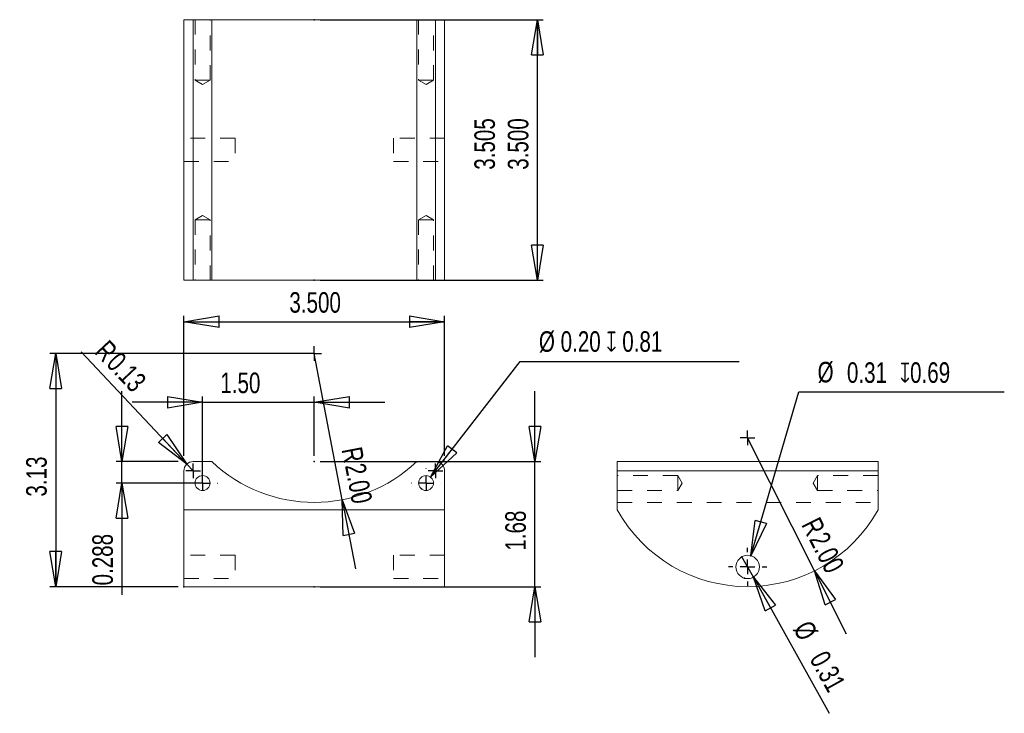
# Model space of a CAD drawing. Extents: x 0.1 to 6.71, y -0.05 to 4.61.
import ezdxf

# ---------------------------------------------------------------- set-up
doc = ezdxf.new("R2010")
doc.units = 0
doc.header["$MEASUREMENT"] = 0
doc.header["$PDSIZE"] = -1
doc.linetypes.add('CENTERX2', pattern=[0.8, 0.5, -0.1, 0.1, -0.1])
doc.linetypes.add('HIDDEN', pattern=[0.075, 0.05, -0.025])
doc.styles.add('SLDTEXTSTYLE0', font='txt', dxfattribs={"width": 0.75})
doc.dimstyles.new('SLDDIMSTYLE0', dxfattribs={"dimtxt": 0.137795, "dimasz": 0.23622, "dimexe": 0.03937, "dimexo": 0.0625, "dimgap": 0.034449, "dimtad": 2, "dimlfac": 2, "dimzin": 12, "dimdsep": 46, "dimtxsty": 'Standard', "dimblk1": 'CLOSED', "dimblk2": 'CLOSED', "dimsah": 1, "dimcen": 0.09, "dimclrd": 7, "dimclre": 7, "dimclrt": 7, "dimadec": 0, "dimazin": 0, "dimtfac": 1, "dimtdec": 4, "dimtofl": 0, "dimtmove": 0, "dimatfit": 3, "dimfxl": 1, "dimtolj": 1, "dimtzin": 12, "dimarcsym": 0})
doc.dimstyles.new('SLDDIMSTYLE1', dxfattribs={"dimtxt": 0.137795, "dimasz": 0.23622, "dimexe": 0.03937, "dimexo": 0.0625, "dimgap": 0.034449, "dimtad": 2, "dimdec": 3, "dimlfac": 2, "dimzin": 4, "dimdsep": 46, "dimtxsty": 'Standard', "dimblk1": 'CLOSED', "dimblk2": 'CLOSED', "dimsah": 1, "dimcen": 0.09, "dimclrd": 7, "dimclre": 7, "dimclrt": 7, "dimadec": 0, "dimazin": 0, "dimtfac": 1, "dimtofl": 0, "dimtmove": 0, "dimatfit": 3, "dimfxl": 1, "dimtolj": 1, "dimtzin": 12, "dimarcsym": 0})
doc.dimstyles.new('SLDDIMSTYLE2', dxfattribs={"dimtxt": 0.137795, "dimasz": 0.23622, "dimexe": 0.03937, "dimexo": 0.0625, "dimgap": 0.034449, "dimtad": 2, "dimlfac": 2, "dimzin": 4, "dimdsep": 46, "dimtxsty": 'Standard', "dimblk1": 'CLOSED', "dimblk2": 'CLOSED', "dimsah": 1, "dimcen": 0.09, "dimclrd": 7, "dimclre": 7, "dimclrt": 7, "dimadec": 0, "dimazin": 0, "dimtfac": 1, "dimtdec": 4, "dimtofl": 0, "dimtmove": 0, "dimatfit": 3, "dimfxl": 1, "dimtolj": 1, "dimtzin": 12, "dimarcsym": 0})
doc.dimstyles.new('SLDDIMSTYLE3', dxfattribs={"dimtxt": 0.137795, "dimasz": 0.23622, "dimexe": 0.03937, "dimexo": 0.0625, "dimgap": 0.034449, "dimtad": 2, "dimlfac": 2, "dimzin": 4, "dimdsep": 46, "dimtxsty": 'Standard', "dimblk1": 'CLOSED', "dimblk2": 'CLOSED', "dimsah": 1, "dimcen": 0.09, "dimclrd": 7, "dimclre": 7, "dimclrt": 7, "dimadec": 0, "dimazin": 0, "dimtfac": 1, "dimtdec": 4, "dimtofl": 0, "dimtmove": 0, "dimatfit": 3, "dimfxl": 1, "dimtolj": 1, "dimtzin": 12, "dimarcsym": 0})
doc.dimstyles.new('SLDDIMSTYLE4', dxfattribs={"dimtxt": 0.137795, "dimasz": 0.23622, "dimexe": 0.03937, "dimexo": 0.0625, "dimgap": 0.034449, "dimtad": 2, "dimdec": 3, "dimlfac": 2, "dimdsep": 46, "dimtxsty": 'Standard', "dimblk1": 'CLOSED', "dimblk2": 'CLOSED', "dimsah": 1, "dimcen": 0.09, "dimclrd": 7, "dimclre": 7, "dimclrt": 7, "dimadec": 0, "dimazin": 0, "dimtfac": 1, "dimtofl": 0, "dimtmove": 0, "dimatfit": 3, "dimfxl": 1, "dimtolj": 1, "dimtzin": 12, "dimarcsym": 0})
doc.dimstyles.new('SLDDIMSTYLE5', dxfattribs={"dimtxt": 0.137795, "dimasz": 0.23622, "dimexe": 0.03937, "dimexo": 0.0625, "dimgap": 0.034449, "dimtad": 2, "dimlfac": 2, "dimdsep": 46, "dimtxsty": 'Standard', "dimblk1": 'CLOSED', "dimblk2": 'CLOSED', "dimsah": 1, "dimcen": 0.09, "dimclrd": 7, "dimclre": 7, "dimclrt": 7, "dimadec": 0, "dimazin": 0, "dimtfac": 1, "dimtdec": 4, "dimtofl": 0, "dimtmove": 0, "dimatfit": 3, "dimfxl": 1, "dimtolj": 1, "dimtzin": 12, "dimarcsym": 0})
doc.dimstyles.new('SLDDIMSTYLE6', dxfattribs={"dimtxt": 0.137795, "dimasz": 0.23622, "dimexe": 0.03937, "dimexo": 0.0625, "dimgap": 0.034449, "dimtad": 2, "dimlfac": 2, "dimzin": 12, "dimdsep": 46, "dimtxsty": 'Standard', "dimblk1": 'CLOSED', "dimblk2": 'CLOSED', "dimsah": 1, "dimcen": 0.09, "dimclrd": 7, "dimclre": 7, "dimclrt": 7, "dimadec": 0, "dimazin": 0, "dimtfac": 1, "dimtdec": 4, "dimtofl": 0, "dimtmove": 0, "dimatfit": 3, "dimfxl": 1, "dimtolj": 1, "dimtzin": 12, "dimarcsym": 0})
doc.dimstyles.new('SLDDIMSTYLE7', dxfattribs={"dimtxt": 0.137795, "dimasz": 0.23622, "dimexe": 0.03937, "dimexo": 0.0625, "dimgap": 0.034449, "dimtad": 2, "dimdec": 3, "dimlfac": 2, "dimzin": 4, "dimdsep": 46, "dimtxsty": 'Standard', "dimblk1": 'CLOSED', "dimblk2": 'CLOSED', "dimsah": 1, "dimcen": 0.09, "dimclrd": 7, "dimclre": 7, "dimclrt": 7, "dimadec": 0, "dimazin": 0, "dimlim": 1, "dimtp": 0.005, "dimtfac": 1, "dimtdec": 3, "dimtofl": 0, "dimtmove": 0, "dimatfit": 3, "dimfxl": 1, "dimtolj": 1, "dimtzin": 4, "dimarcsym": 0})
doc.dimstyles.new('SLDDIMSTYLE8', dxfattribs={"dimtxt": 0.137795, "dimasz": 0.23622, "dimexe": 0.03937, "dimexo": 0.0625, "dimgap": 0.034449, "dimtad": 2, "dimlfac": 2, "dimdsep": 46, "dimtxsty": 'Standard', "dimblk1": 'CLOSED', "dimblk2": 'CLOSED', "dimsah": 1, "dimcen": 0.09, "dimclrd": 7, "dimclre": 7, "dimclrt": 7, "dimadec": 0, "dimazin": 0, "dimtfac": 1, "dimtdec": 4, "dimtmove": 0, "dimatfit": 3, "dimfxl": 1, "dimtolj": 1, "dimtzin": 12, "dimarcsym": 0})
doc.dimstyles.new('SLDDIMSTYLE9', dxfattribs={"dimtxt": 0.137795, "dimasz": 0.23622, "dimexe": 0.03937, "dimexo": 0.0625, "dimgap": 0.034449, "dimtad": 2, "dimlfac": 2, "dimdsep": 46, "dimtxsty": 'Standard', "dimblk1": 'CLOSED', "dimblk2": 'CLOSED', "dimsah": 1, "dimcen": 0.09, "dimclrd": 7, "dimclre": 7, "dimclrt": 7, "dimadec": 0, "dimazin": 0, "dimtfac": 1, "dimtdec": 4, "dimtofl": 0, "dimtmove": 0, "dimatfit": 3, "dimfxl": 1, "dimtolj": 1, "dimtzin": 12, "dimarcsym": 0})

# ---------------------------------------------------------------- blocks, each defined once
blk = doc.blocks.new('_CLOSED')
at = {"color": 0, "linetype": 'ByBlock', "lineweight": -2}
for p, q in [((-1, 0.166667), (0, 0)), ((-1, 0.166667), (-1, -0.166667)), ((0, 0), (-1, -0.166667)), ((0, 0), (-1, 0))]:
    blk.add_line(p, q, dxfattribs=at)
blk = doc.blocks.new('*D0')
at = {"color": 7}
for p, q in [((3.5602, 1.6433), (3.5602, 2.1157)), ((2.119, 1.6433), (3.5996, 1.6433)), ((3.5602, 0.8033), (3.5602, 1.6433)), ((2.119, 0.8033), (3.5996, 0.8033)), ((3.5602, 0.8033), (3.5602, 0.3309))]:
    blk.add_line(p, q, dxfattribs=at)
for p in [(2.0796, 1.6433), (2.0796, 0.8033)]:
    blk.add_point(p, dxfattribs=at)
at = {"xscale": 0.2362204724, "yscale": 0.2362204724}
for p, rotation in [((3.5602, 1.6433), 270), ((3.5602, 0.8033), 90)]:
    blk.add_blockref('_CLOSED', p, dxfattribs=dict(at, rotation=rotation))
at = {"color": 7, "insert": (3.5012, 1.0452), "char_height": 0.1378, "attachment_point": 7, "rotation": 90, "style": 'SLDTEXTSTYLE0'}
blk.add_mtext('1.68', dxfattribs=at)
blk = doc.blocks.new('*D2')
at = {"color": 7}
for p, q in [((1.2046, 1.6827), (1.2046, 2.6214)), ((1.2046, 2.5821), (2.9546, 2.5821)), ((2.9546, 1.6827), (2.9546, 2.6214))]:
    blk.add_line(p, q, dxfattribs=at)
for p in [(1.2046, 1.6433), (2.9546, 1.6433)]:
    blk.add_point(p, dxfattribs=at)
at = {"xscale": 0.2362204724, "yscale": 0.2362204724}
for p, rotation in [((1.2046, 2.5821), 180), ((2.9546, 2.5821), 360)]:
    blk.add_blockref('_CLOSED', p, dxfattribs=dict(at, rotation=rotation))
at = {"color": 7, "insert": (1.9124, 2.6411), "char_height": 0.1378, "attachment_point": 7, "style": 'SLDTEXTSTYLE0'}
blk.add_mtext('3.500', dxfattribs=at)
blk = doc.blocks.new('*D3')
at = {"color": 7}
for q in [(2.0796, 2.3693), (2.3561, 0.9231)]:
    blk.add_line((2.2674, 1.3871), q, dxfattribs=at)
for p in [(2.0796, 2.3693), (2.2674, 1.3871)]:
    blk.add_point(p, dxfattribs=at)
at = {"xscale": 0.2362204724, "yscale": 0.2362204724, "rotation": 100.8246609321}
blk.add_blockref('_CLOSED', (2.2674, 1.3871), dxfattribs=at)
at = {"color": 7, "char_height": 0.1378, "attachment_point": 7, "rotation": 280.82466, "style": 'SLDTEXTSTYLE0'}
for s, insert in [('R', (2.2621, 1.7249)), ('2.00', (2.2831, 1.6154))]:
    blk.add_mtext(s, dxfattribs=dict(at, insert=insert))
blk = doc.blocks.new('*D4')
at = {"color": 7}
for p, q in [((2.0402, 2.3693), (0.3054, 2.3693)), ((0.3447, 2.3693), (0.3447, 0.8033)), ((1.1652, 0.8033), (0.3054, 0.8033))]:
    blk.add_line(p, q, dxfattribs=at)
for p in [(2.0796, 2.3693), (1.2046, 0.8033)]:
    blk.add_point(p, dxfattribs=at)
at = {"xscale": 0.2362204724, "yscale": 0.2362204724}
for p, rotation in [((0.3447, 2.3693), 90), ((0.3447, 0.8033), 270)]:
    blk.add_blockref('_CLOSED', p, dxfattribs=dict(at, rotation=rotation))
at = {"color": 7, "insert": (0.2857, 1.4082), "char_height": 0.1378, "attachment_point": 7, "rotation": 90, "style": 'SLDTEXTSTYLE0'}
blk.add_mtext('3.13', dxfattribs=at)
blk = doc.blocks.new('*D5')
at = {"color": 7}
for p, q in [((1.3296, 1.5387), (1.3296, 2.0813)), ((2.0796, 1.6827), (2.0796, 2.0813)), ((1.3296, 2.042), (0.8572, 2.042)), ((1.3296, 2.042), (2.0796, 2.042)), ((2.0796, 2.042), (2.552, 2.042))]:
    blk.add_line(p, q, dxfattribs=at)
for p in [(2.0796, 1.6433), (1.3296, 1.4993)]:
    blk.add_point(p, dxfattribs=at)
at = {"xscale": 0.2362204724, "yscale": 0.2362204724}
for p, rotation in [((1.3296, 2.042), 360), ((2.0796, 2.042), 180)]:
    blk.add_blockref('_CLOSED', p, dxfattribs=dict(at, rotation=rotation))
at = {"color": 7, "insert": (1.4491, 2.101), "char_height": 0.1378, "attachment_point": 7, "style": 'SLDTEXTSTYLE0'}
blk.add_mtext('1.50', dxfattribs=at)
blk = doc.blocks.new('*D6')
at = {"color": 7}
for p, q in [((0.7887, 1.6433), (0.7887, 2.1157)), ((1.1652, 1.6433), (0.7494, 1.6433)), ((0.7887, 1.4993), (0.7887, 1.6433)), ((1.2902, 1.4993), (0.7494, 1.4993)), ((0.7887, 1.4993), (0.7887, 0.7491))]:
    blk.add_line(p, q, dxfattribs=at)
for p in [(1.2046, 1.6433), (1.3296, 1.4993)]:
    blk.add_point(p, dxfattribs=at)
at = {"xscale": 0.2362204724, "yscale": 0.2362204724}
for p, rotation in [((0.7887, 1.6433), 270), ((0.7887, 1.4993), 90)]:
    blk.add_blockref('_CLOSED', p, dxfattribs=dict(at, rotation=rotation))
at = {"color": 7, "insert": (0.7297, 0.8116), "char_height": 0.1378, "attachment_point": 7, "rotation": 90, "style": 'SLDTEXTSTYLE0'}
blk.add_mtext('0.288', dxfattribs=at)
blk = doc.blocks.new('*D7')
at = {"color": 7}
for q in [(0.5139, 2.3808), (1.2671, 1.5808)]:
    blk.add_line((1.2243, 1.6263), q, dxfattribs=at)
for p in [(1.2243, 1.6263), (1.2671, 1.5808)]:
    blk.add_point(p, dxfattribs=at)
at = {"xscale": 0.2362204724, "yscale": 0.2362204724, "rotation": 313.2764944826}
blk.add_blockref('_CLOSED', (1.2243, 1.6263), dxfattribs=at)
at = {"color": 7, "char_height": 0.1378, "attachment_point": 7, "rotation": 313.27649, "style": 'SLDTEXTSTYLE0'}
for s, insert in [('R', (0.599, 2.3751)), ('0.13', (0.6754, 2.2939))]:
    blk.add_mtext(s, dxfattribs=dict(at, insert=insert))
blk = doc.blocks.new('*D8')
at = {"color": 7}
for p, q in [((2.8604, 1.539), (3.4621, 2.3163)), ((3.4621, 2.3163), (4.9305, 2.3163))]:
    blk.add_line(p, q, dxfattribs=at)
for p in [(2.8604, 1.539), (2.7988, 1.4596)]:
    blk.add_point(p, dxfattribs=at)
at = {"xscale": 0.2362204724, "yscale": 0.2362204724, "rotation": 232.2545597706}
blk.add_blockref('_CLOSED', (2.8604, 1.539), dxfattribs=at)
at = {"color": 7, "insert": (3.5871, 2.3753), "char_height": 0.137795, "attachment_point": 7, "style": 'SLDTEXTSTYLE0'}
blk.add_mtext('%%c 0.20 \\Fgdt;x 0.81', dxfattribs=at)
blk = doc.blocks.new('SW_CENTERMARK0')
at = {"color": 7, "linetype": 'Continuous'}
for q in [(2.0796, 2.4185), (2.0304, 2.3693), (2.0796, 2.3201), (2.1288, 2.3693)]:
    blk.add_line((2.0796, 2.3693), q, dxfattribs=at)
blk = doc.blocks.new('SW_CENTERMARK1')
at = {"color": 7, "linetype": 'CENTERX2'}
for p, q in [((1.3296, 1.5977), (1.3296, 1.5988)), ((1.2312, 1.4993), (1.2301, 1.4993)), ((1.428, 1.4993), (1.4291, 1.4993)), ((1.3296, 1.4009), (1.3296, 1.3998))]:
    blk.add_line(p, q, dxfattribs=at)
at = {"color": 7, "linetype": 'Continuous'}
for q in [(1.3296, 1.5485), (1.2804, 1.4993), (1.3296, 1.4501), (1.3788, 1.4993)]:
    blk.add_line((1.3296, 1.4993), q, dxfattribs=at)
blk = doc.blocks.new('SW_CENTERMARK2')
at = {"color": 7, "linetype": 'CENTERX2'}
for p, q in [((2.8296, 1.5977), (2.8296, 1.5988)), ((2.7312, 1.4993), (2.7301, 1.4993)), ((2.928, 1.4993), (2.9291, 1.4993)), ((2.8296, 1.4009), (2.8296, 1.3998))]:
    blk.add_line(p, q, dxfattribs=at)
at = {"color": 7, "linetype": 'Continuous'}
for q in [(2.8296, 1.5485), (2.7804, 1.4993), (2.8296, 1.4501), (2.8788, 1.4993)]:
    blk.add_line((2.8296, 1.4993), q, dxfattribs=at)
blk = doc.blocks.new('SW_CENTERMARK3')
at = {"color": 7, "linetype": 'Continuous'}
for q in [(1.2671, 1.63), (1.2179, 1.5808), (1.2671, 1.5316), (1.3163, 1.5808)]:
    blk.add_line((1.2671, 1.5808), q, dxfattribs=at)
blk = doc.blocks.new('SW_CENTERMARK4')
at = {"color": 7, "linetype": 'Continuous'}
for q in [(2.8921, 1.63), (2.8429, 1.5808), (2.8921, 1.5316), (2.9413, 1.5808)]:
    blk.add_line((2.8921, 1.5808), q, dxfattribs=at)
blk = doc.blocks.new('*D14')
at = {"color": 7}
for p, q in [((2.119, 4.6105), (3.6168, 4.6105)), ((3.5774, 2.8605), (3.5774, 4.6105)), ((2.119, 2.8605), (3.6168, 2.8605))]:
    blk.add_line(p, q, dxfattribs=at)
for p in [(2.0796, 4.6105), (2.0796, 2.8605)]:
    blk.add_point(p, dxfattribs=at)
at = {"xscale": 0.2362204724, "yscale": 0.2362204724}
for p, rotation in [((3.5774, 4.6105), 90), ((3.5774, 2.8605), 270)]:
    blk.add_blockref('_CLOSED', p, dxfattribs=dict(at, rotation=rotation))
at = {"color": 7, "char_height": 0.1378, "attachment_point": 7, "rotation": 90, "style": 'SLDTEXTSTYLE0'}
for s, insert in [('3.505', (3.2938, 3.6029)), ('3.500', (3.5184, 3.6029))]:
    blk.add_mtext(s, dxfattribs=dict(at, insert=insert))
blk = doc.blocks.new('*D15')
at = {"color": 7}
for q in [(4.9883, 1.8033), (5.6488, 0.4873)]:
    blk.add_line((5.4368, 0.9096), q, dxfattribs=at)
for p in [(4.9883, 1.8033), (5.4368, 0.9096)]:
    blk.add_point(p, dxfattribs=at)
at = {"xscale": 0.2362204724, "yscale": 0.2362204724, "rotation": 116.6515879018}
blk.add_blockref('_CLOSED', (5.4368, 0.9096), dxfattribs=at)
at = {"color": 7, "char_height": 0.1378, "attachment_point": 7, "rotation": 296.65159, "style": 'SLDTEXTSTYLE0'}
for s, insert in [('R', (5.3462, 1.2202)), ('2.00', (5.3962, 1.1206))]:
    blk.add_mtext(s, dxfattribs=dict(at, insert=insert))
blk = doc.blocks.new('*D16')
at = {"color": 7}
for q in [(4.9502, 1.0043), (5.5347, -0.0471)]:
    blk.add_line((5.0264, 0.8673), q, dxfattribs=at)
for p in [(4.9502, 1.0043), (5.0264, 0.8673)]:
    blk.add_point(p, dxfattribs=at)
at = {"xscale": 0.2362204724, "yscale": 0.2362204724, "rotation": 119.069648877}
blk.add_blockref('_CLOSED', (5.0264, 0.8673), dxfattribs=at)
at = {"color": 7, "char_height": 0.1378, "attachment_point": 7, "rotation": 299.06965, "style": 'SLDTEXTSTYLE0'}
for s, insert in [('%%c', (5.2862, 0.5192)), ('0.31', (5.3984, 0.3175))]:
    blk.add_mtext(s, dxfattribs=dict(at, insert=insert))
blk = doc.blocks.new('*D17')
at = {"color": 7}
for p, q in [((5.0103, 1.011), (5.3326, 2.111)), ((5.3326, 2.111), (6.7108, 2.111))]:
    blk.add_line(p, q, dxfattribs=at)
for p in [(5.0103, 1.011), (4.9662, 0.8606)]:
    blk.add_point(p, dxfattribs=at)
at = {"xscale": 0.2362204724, "yscale": 0.2362204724, "rotation": 253.6706938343}
blk.add_blockref('_CLOSED', (5.0103, 1.011), dxfattribs=at)
at = {"color": 7, "attachment_point": 7, "style": 'SLDTEXTSTYLE0'}
for s, insert, char_height in [('%%c', (5.4576, 2.1701), 0.1378), ('0.31', (5.6545, 2.1701), 0.1378), ('\\Fgdt;x0.69', (6.0107, 2.1701), 0.137795)]:
    blk.add_mtext(s, dxfattribs=dict(at, insert=insert, char_height=char_height))
blk = doc.blocks.new('SW_CENTERMARK5')
at = {"color": 7, "linetype": 'Continuous'}
for q in [(4.9883, 1.8525), (4.9391, 1.8033), (4.9883, 1.7541), (5.0375, 1.8033)]:
    blk.add_line((4.9883, 1.8033), q, dxfattribs=at)
blk = doc.blocks.new('SW_CENTERMARK6')
at = {"color": 7, "linetype": 'CENTERX2'}
for p, q in [((4.9883, 1.0342), (4.9883, 1.0634)), ((4.8898, 0.9358), (4.8607, 0.9358)), ((5.0867, 0.9358), (5.1159, 0.9358)), ((4.9883, 0.8374), (4.9883, 0.8082))]:
    blk.add_line(p, q, dxfattribs=at)
at = {"color": 7, "linetype": 'Continuous'}
for q in [(4.9391, 0.9358), (4.9883, 0.985), (4.9883, 0.8866), (5.0375, 0.9358)]:
    blk.add_line((4.9883, 0.9358), q, dxfattribs=at)

msp = doc.modelspace()

# ---------------------------------------------------------------- linework, layer by layer
at = {"color": 7, "linetype": 'Continuous', "lineweight": 15}
for p, q in [((1.2046, 2.86055), (1.2046, 4.61055)), ((1.2046, 4.61055), (1.2671, 4.61055)), ((1.2671, 4.61055), (1.2671, 2.86055)), ((1.39191, 4.61055), (1.2671, 4.61055)), ((1.39191, 4.61055), (1.39191, 2.86055)), ((1.39191, 4.61055), (2.7673, 4.61055)), ((2.7673, 4.61055), (2.7673, 2.86055)), ((2.8921, 4.61055), (2.7673, 4.61055)), ((2.8921, 2.86055), (2.8921, 4.61055)), ((2.8921, 4.61055), (2.9546, 4.61055)), ((2.9546, 4.61055), (2.9546, 2.86055)), ((1.2671, 2.86055), (1.2046, 2.86055)), ((1.39191, 2.86055), (1.2671, 2.86055)), ((1.39191, 2.86055), (2.7673, 2.86055)), ((2.8921, 2.86055), (2.7673, 2.86055)), ((2.9546, 2.86055), (2.8921, 2.86055)), ((1.39191, 1.6433), (1.2671, 1.6433)), ((2.8921, 1.6433), (2.7673, 1.6433)), ((4.11327, 1.5808), (4.11327, 1.6433)), ((4.11327, 1.6433), (5.86327, 1.6433)), ((5.86327, 1.6433), (5.86327, 1.5808)), ((1.2046, 1.5808), (1.2046, 1.31918)), ((2.9546, 1.5808), (2.9546, 1.31918)), ((5.86327, 1.5808), (4.11327, 1.5808)), ((4.11327, 1.5808), (4.11327, 1.31918)), ((5.86327, 1.31918), (5.86327, 1.5808)), ((2.9546, 1.31918), (1.2046, 1.31918)), ((1.2046, 1.31918), (1.2046, 0.8033)), ((2.9546, 1.31918), (2.9546, 0.8033)), ((1.2046, 0.8033), (2.9546, 0.8033))]:
    msp.add_line(p, q, dxfattribs=at)
at = {"color": 9, "linetype": 'HIDDEN', "lineweight": 0}
for p, q in [((1.27935, 4.61055), (1.27935, 4.20455)), ((1.37985, 4.20455), (1.37985, 4.61055)), ((2.77935, 4.61055), (2.77935, 4.20455)), ((2.87985, 4.20455), (2.87985, 4.61055)), ((1.27935, 4.20455), (1.37985, 4.20455)), ((1.27935, 4.20455), (1.3296, 4.17436)), ((1.3296, 4.17436), (1.37985, 4.20455)), ((2.77935, 4.20455), (2.87985, 4.20455)), ((2.77935, 4.20455), (2.8296, 4.17436)), ((2.8296, 4.17436), (2.87985, 4.20455)), ((1.54835, 3.81392), (1.2046, 3.81392)), ((1.54835, 3.81392), (1.54835, 3.65717)), ((2.61085, 3.81392), (2.61085, 3.65717)), ((2.9546, 3.81392), (2.61085, 3.81392)), ((1.2046, 3.65717), (1.54835, 3.65717)), ((2.61085, 3.65717), (2.9546, 3.65717)), ((1.3296, 3.29674), (1.27935, 3.26655)), ((1.37985, 3.26655), (1.27935, 3.26655)), ((1.27935, 3.26655), (1.27935, 2.86055)), ((1.37985, 3.26655), (1.3296, 3.29674)), ((1.37985, 2.86055), (1.37985, 3.26655)), ((2.8296, 3.29674), (2.77935, 3.26655)), ((2.87985, 3.26655), (2.77935, 3.26655)), ((2.77935, 3.26655), (2.77935, 2.86055)), ((2.87985, 3.26655), (2.8296, 3.29674)), ((2.87985, 2.86055), (2.87985, 3.26655)), ((4.51927, 1.54955), (4.11327, 1.54955)), ((4.51927, 1.4993), (4.51927, 1.54955)), ((4.54947, 1.4993), (4.51927, 1.54955)), ((5.45727, 1.54955), (5.42708, 1.4993)), ((5.45727, 1.54955), (5.45727, 1.44905)), ((5.86327, 1.54955), (5.45727, 1.54955)), ((4.51927, 1.44905), (4.51927, 1.4993)), ((4.51927, 1.44905), (4.54947, 1.4993)), ((5.42708, 1.4993), (5.45727, 1.44905)), ((4.11327, 1.44905), (4.51927, 1.44905)), ((5.45727, 1.44905), (5.86327, 1.44905)), ((4.11327, 1.3693), (5.86327, 1.3693)), ((2.9546, 1.31918), (1.2046, 1.31918)), ((1.54835, 1.01418), (1.2046, 1.01418)), ((1.54835, 1.01418), (1.54835, 0.85743)), ((2.61085, 1.01418), (2.61085, 0.85743)), ((2.9546, 1.01418), (2.61085, 1.01418)), ((1.2046, 0.85743), (1.54835, 0.85743)), ((2.61085, 0.85743), (2.9546, 0.85743))]:
    msp.add_line(p, q, dxfattribs=at)
at = {"color": 7, "linetype": 'Continuous', "lineweight": 15}
for centre, radius in [((1.3296, 1.4993), 0.05025), ((2.8296, 1.4993), 0.05025), ((4.98827, 0.9358), 0.07838)]:
    msp.add_circle(centre, radius, dxfattribs=at)
for centre, radius, start, end in [((1.2671, 1.5808), 0.0625, 90, 180), ((2.0796, 2.3693), 1, 226.5521, 313.4479), ((2.8921, 1.5808), 0.0625, 0, 90), ((4.98827, 1.8033), 1, 208.955024, 331.044976)]:
    msp.add_arc(centre, radius, start, end, dxfattribs=at)

# ---------------------------------------------------------------- block references
for name in ['SW_CENTERMARK0', 'SW_CENTERMARK5', 'SW_CENTERMARK3', 'SW_CENTERMARK1', 'SW_CENTERMARK2', 'SW_CENTERMARK4', 'SW_CENTERMARK6']:
    msp.add_blockref(name, (0, 0))

# ---------------------------------------------------------------- dimensions: what is measured, and where the dimension line sits
at = {"color": 7}
for base, p1, p2, dimstyle, picture, middle in [((3.57744, 4.61055), (2.0796, 2.86055), (2.0796, 4.61055), 'SLDDIMSTYLE7', '*D14', (3.57744, 3.83195)), ((0.34474, 0.8033), (2.0796, 2.3693), (1.2046, 0.8033), 'SLDDIMSTYLE0', '*D4', (0.34474, 1.5863)), ((0.78875, 1.6433), (1.3296, 1.4993), (1.2046, 1.6433), 'SLDDIMSTYLE4', '*D6', (0.78875, 1.04065)), ((3.56022, 1.6433), (2.0796, 0.8033), (2.0796, 1.6433), 'SLDDIMSTYLE0', '*D0', (3.56022, 1.2233))]:
    dim = msp.add_linear_dim(base=base, p1=p1, p2=p2, angle=90, dimstyle=dimstyle, dxfattribs=at)
    dim.commit()
    dim.dimension.update_dxf_attribs({"geometry": picture, "text_midpoint": middle, "dimtype": 160})
for p1, p2, text, dimstyle, picture, middle in [((2.79884, 1.45957), (2.86036, 1.53904), '%%c 0.20 \\Fgdt;x 0.81', 'SLDDIMSTYLE6', '*D8', (4.22753, 2.4257)), ((4.96624, 0.86059), (5.01031, 1.01102), '<>\\Fgdt;x0.69', 'SLDDIMSTYLE9', '*D17', (6.05296, 2.22043))]:
    dim = msp.add_diameter_dim_2p(p1=p1, p2=p2, text=text, dimstyle=dimstyle)
    dim.commit()
    dim.dimension.update_dxf_attribs({"geometry": picture, "text_midpoint": middle, "dimtype": 163})
for base, p1, p2, dimstyle, picture, middle in [((2.9546, 2.58208), (1.2046, 1.6433), (2.9546, 1.6433), 'SLDDIMSTYLE1', '*D2', (2.1414, 2.58208)), ((2.0796, 2.04195), (1.3296, 1.4993), (2.0796, 1.6433), 'SLDDIMSTYLE3', '*D5', (1.62722, 2.04195))]:
    dim = msp.add_linear_dim(base=base, p1=p1, p2=p2, dimstyle=dimstyle, dxfattribs=at)
    dim.commit()
    dim.dimension.update_dxf_attribs({"geometry": picture, "text_midpoint": middle, "dimtype": 160})
for center, mpoint, dimstyle, picture, middle in [((1.2671, 1.5808), (1.22426, 1.62631), 'SLDDIMSTYLE5', '*D7', (0.71202, 2.17033)), ((2.0796, 2.3693), (2.26741, 1.3871), 'SLDDIMSTYLE2', '*D3', (2.25006, 1.47782)), ((4.98827, 1.8033), (5.43684, 0.90955), 'SLDDIMSTYLE2', '*D15', (5.40184, 0.9793))]:
    dim = msp.add_radius_dim(center=center, mpoint=mpoint, dimstyle=dimstyle)
    dim.commit()
    dim.dimension.update_dxf_attribs({"geometry": picture, "text_midpoint": middle, "dimtype": 164})
dim = msp.add_diameter_dim_2p(p1=(4.95019, 1.00431), p2=(5.02635, 0.8673), dimstyle='SLDDIMSTYLE8')
dim.commit()
dim.dimension.update_dxf_attribs({"geometry": '*D16', "text_midpoint": (5.37352, 0.24279), "dimtype": 163})

doc.saveas('drawing.dxf')
